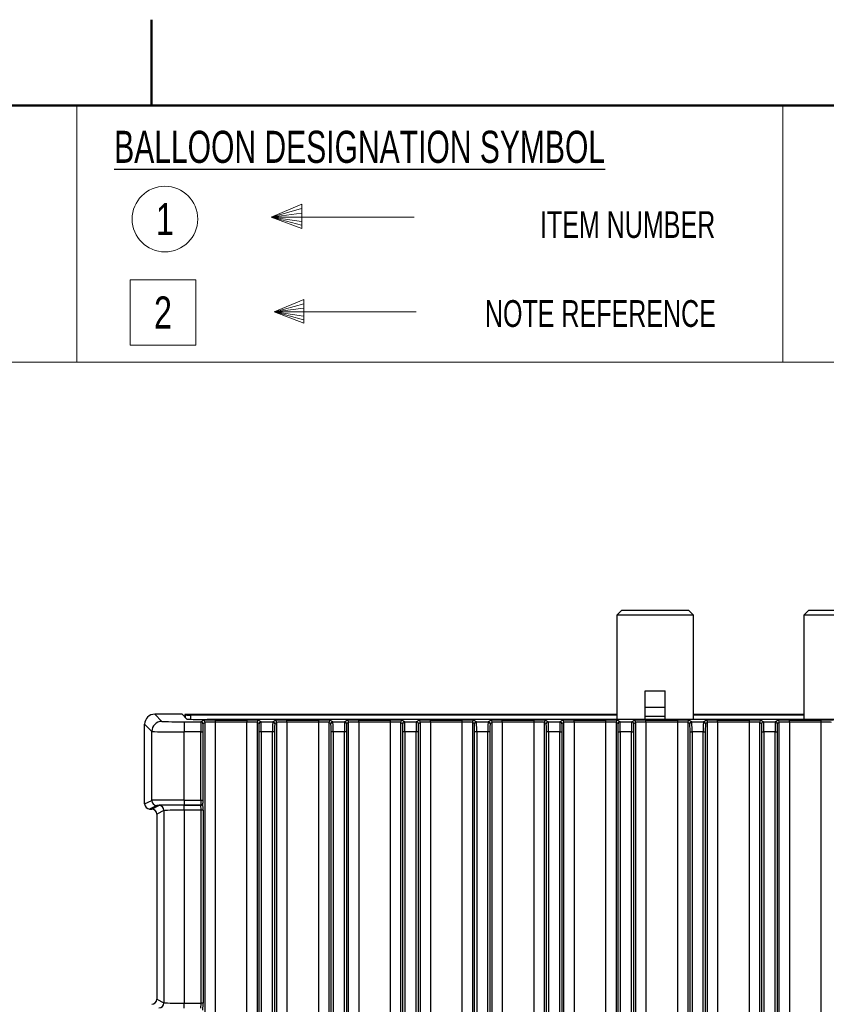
# Model space of a CAD drawing. Header units: millimetres. Extents: x 1 to 863, y 1 to 558.
# Tile 9 of 19: x 131 to 211, y 460 to 558. Entities that reach past the tile are written whole.
import ezdxf

# ---------------------------------------------------------------- set-up
doc = ezdxf.new("R2010")
doc.units = ezdxf.units.MM
doc.layers.add('SLD-0', color=179, linetype='Continuous')
doc.styles.add('SLDTEXTSTYLE0', font='TXT', dxfattribs={"width": 0.7})
doc.styles.add('SLDTEXTSTYLE1', font='TXT', dxfattribs={"width": 0.75})
doc.styles.add('SLDTEXTSTYLE3', font='TXT', dxfattribs={"width": 0.591525})

# ---------------------------------------------------------------- blocks, each defined once
blk = doc.blocks.new('SW_SYMBOL_S#_2')
at = {"color": 0, "linetype": 'Continuous', "lineweight": 0}
for p, q in [((1600, 1300), (0, 1300)), ((0, 1300), (0, -300)), ((1600, -300), (1600, 1300)), ((0, -300), (1600, -300))]:
    blk.add_line(p, q, dxfattribs=at)
at = {"color": 0, "linetype": 'Continuous', "lineweight": 0, "insert": (800, 500), "char_height": 783, "attachment_point": 5, "style": 'SLDTEXTSTYLE1'}
blk.add_mtext('2', dxfattribs=at)
blk = doc.blocks.new('SW_SYMBOL_C#_1')
at = {"color": 0, "linetype": 'Continuous', "lineweight": 0}
blk.add_circle((800, 500), 800, dxfattribs=at)
at = {"color": 0, "linetype": 'Continuous', "lineweight": 0, "insert": (800, 500), "char_height": 783, "attachment_point": 5, "style": 'SLDTEXTSTYLE1'}
blk.add_mtext('1', dxfattribs=at)

msp = doc.modelspace()

# ---------------------------------------------------------------- linework, layer by layer
at = {"color": 7, "linetype": 'Continuous', "lineweight": 50}
for p, q in [((143.933, 549.252), (143.933, 557.752)), ((9.548, 549.252), (854.052, 549.252))]:
    msp.add_line(p, q, dxfattribs=at)
at = {"color": 7, "linetype": 'Continuous', "lineweight": 18}
for p, q in [((9.525, 549.275), (136.525, 549.275)), ((136.525, 549.275), (136.525, 523.875)), ((136.525, 549.275), (206.375, 549.275)), ((136.525, 549.275), (136.525, 523.875)), ((206.375, 549.275), (206.375, 523.875)), ((206.375, 549.275), (352.425, 549.275)), ((206.375, 549.275), (206.375, 523.875)), ((155.75, 538.228), (158.788, 539.507)), ((155.787, 538.225), (158.747, 539.071)), ((155.787, 538.225), (158.761, 538.63)), ((158.788, 539.507), (158.783, 537.086)), ((155.75, 538.228), (158.783, 537.086)), ((169.892, 538.228), (155.75, 538.228)), ((155.787, 538.225), (158.761, 537.42)), ((155.787, 538.225), (158.77, 537.784)), ((156.065, 528.841), (158.979, 530.068)), ((158.979, 530.068), (158.973, 527.746)), ((156.126, 528.837), (158.98, 529.653)), ((156.126, 528.837), (158.964, 529.224)), ((156.065, 528.841), (158.973, 527.746)), ((170.102, 528.841), (156.065, 528.841)), ((156.126, 528.837), (158.97, 528.067)), ((156.126, 528.837), (158.967, 528.417)), ((9.525, 523.875), (136.525, 523.875)), ((136.525, 523.875), (206.375, 523.875)), ((206.375, 523.875), (352.425, 523.875))]:
    msp.add_line(p, q, dxfattribs=at)
at = {"color": 7, "linetype": 'Continuous', "lineweight": 25}
for p, q in [((190.438, 499.354), (189.938, 498.854)), ((189.938, 498.854), (189.938, 488.531)), ((197.538, 498.854), (189.938, 498.854)), ((190.438, 499.354), (197.038, 499.354)), ((197.538, 498.854), (197.038, 499.354)), ((197.538, 488.531), (197.538, 498.854)), ((208.938, 499.354), (208.438, 498.854)), ((208.438, 498.854), (208.438, 488.531)), ((216.038, 498.854), (208.438, 498.854)), ((208.938, 499.354), (215.538, 499.354)), ((192.738, 489.754), (192.738, 491.354)), ((192.738, 491.354), (194.738, 491.354)), ((194.738, 489.754), (194.738, 491.354)), ((144.237, 489.054), (144.951, 488.341)), ((146.938, 489.054), (144.237, 489.054)), ((147.428, 488.565), (146.938, 489.054)), ((147.205, 489.037), (147.201, 488.791)), ((147.205, 489.037), (147.267, 488.976)), ((189.938, 489.037), (147.205, 489.037)), ((147.267, 488.726), (147.267, 488.976)), ((189.938, 488.967), (147.767, 488.967)), ((147.767, 488.967), (147.767, 488.546)), ((192.738, 489.754), (194.738, 489.754)), ((192.738, 488.854), (192.738, 489.754)), ((194.738, 488.854), (194.738, 489.754)), ((208.438, 489.037), (197.538, 489.037)), ((208.438, 488.967), (197.538, 488.967)), ((143.951, 487.342), (143.238, 488.055)), ((143.238, 480.17), (143.238, 488.055)), ((147.154, 488.304), (147.154, 487.304)), ((147.154, 488.304), (148.813, 488.304)), ((148.813, 488.304), (149.014, 488.444)), ((149.214, 488.244), (149.013, 488.104)), ((149.214, 362.465), (149.214, 488.244)), ((317.449, 488.531), (149.427, 488.531)), ((150.213, 488.464), (153.363, 488.464)), ((150.213, 488.464), (150.213, 488.264)), ((150.213, 488.264), (150.213, 362.445)), ((153.363, 488.264), (150.213, 488.264)), ((153.363, 488.464), (153.363, 488.264)), ((153.363, 362.445), (153.363, 488.264)), ((154.363, 488.244), (154.363, 362.465)), ((154.564, 488.104), (154.363, 488.244)), ((154.562, 488.444), (154.764, 488.304)), ((154.764, 488.304), (155.913, 488.304)), ((155.913, 488.304), (156.114, 488.444)), ((156.314, 488.244), (156.113, 488.104)), ((156.314, 362.465), (156.314, 488.244)), ((157.313, 488.464), (160.463, 488.464)), ((157.313, 488.264), (157.313, 488.464)), ((157.313, 488.264), (157.313, 362.445)), ((160.463, 488.264), (157.313, 488.264)), ((160.463, 488.264), (160.463, 488.464)), ((160.463, 362.445), (160.463, 488.264)), ((161.463, 488.244), (161.463, 362.465)), ((161.664, 488.104), (161.463, 488.244)), ((161.662, 488.444), (161.864, 488.304)), ((161.864, 488.304), (163.013, 488.304)), ((163.013, 488.304), (163.214, 488.444)), ((163.414, 488.244), (163.213, 488.104)), ((163.414, 362.465), (163.414, 488.244)), ((164.413, 488.464), (167.563, 488.464)), ((164.413, 488.264), (164.413, 488.464)), ((164.413, 488.264), (164.413, 362.445)), ((167.563, 488.264), (164.413, 488.264)), ((167.563, 488.264), (167.563, 488.464)), ((167.563, 362.445), (167.563, 488.264)), ((168.563, 488.244), (168.563, 362.465)), ((168.764, 488.104), (168.563, 488.244)), ((168.762, 488.444), (168.964, 488.304)), ((168.964, 488.304), (170.113, 488.304)), ((170.113, 488.304), (170.314, 488.444)), ((170.514, 488.244), (170.313, 488.104)), ((170.514, 362.465), (170.514, 488.244)), ((171.513, 488.464), (174.663, 488.464)), ((171.513, 488.264), (171.513, 488.464)), ((171.513, 488.264), (171.513, 362.445)), ((174.663, 488.264), (171.513, 488.264)), ((174.663, 488.264), (174.663, 488.464)), ((174.663, 362.445), (174.663, 488.264)), ((175.663, 488.244), (175.663, 362.465)), ((175.864, 488.104), (175.663, 488.244)), ((175.862, 488.444), (176.064, 488.304)), ((176.064, 488.304), (177.213, 488.304)), ((177.213, 488.304), (177.414, 488.444)), ((177.614, 488.244), (177.413, 488.104)), ((177.614, 362.465), (177.614, 488.244)), ((178.613, 488.464), (181.763, 488.464)), ((178.613, 488.264), (178.613, 488.464)), ((178.613, 488.264), (178.613, 362.445)), ((181.763, 488.264), (178.613, 488.264)), ((181.763, 488.264), (181.763, 488.464)), ((181.763, 362.445), (181.763, 488.264)), ((182.763, 488.244), (182.763, 362.465)), ((182.964, 488.104), (182.763, 488.244)), ((182.962, 488.444), (183.164, 488.304)), ((183.164, 488.304), (184.313, 488.304)), ((184.313, 488.304), (184.514, 488.444)), ((184.714, 488.244), (184.513, 488.104)), ((184.714, 362.465), (184.714, 488.244)), ((185.713, 488.464), (188.863, 488.464)), ((185.713, 488.264), (185.713, 488.464)), ((185.713, 488.264), (185.713, 362.445)), ((188.863, 488.264), (185.713, 488.264)), ((188.863, 488.264), (188.863, 488.464)), ((188.863, 362.445), (188.863, 488.264)), ((189.863, 488.244), (189.863, 362.465)), ((190.064, 488.104), (189.863, 488.244)), ((190.062, 488.444), (190.264, 488.304)), ((190.264, 488.304), (191.413, 488.304)), ((191.413, 488.304), (191.614, 488.444)), ((191.814, 488.244), (191.613, 488.104)), ((191.814, 362.465), (191.814, 488.244)), ((192.738, 488.854), (194.738, 488.854)), ((192.738, 488.531), (192.738, 488.854)), ((192.813, 488.464), (195.963, 488.464)), ((192.813, 488.264), (192.813, 488.464)), ((192.813, 488.264), (192.813, 362.445)), ((195.963, 488.264), (192.813, 488.264)), ((194.738, 488.531), (194.738, 488.854)), ((195.963, 488.264), (195.963, 488.464)), ((195.963, 362.445), (195.963, 488.264)), ((196.963, 488.244), (196.963, 362.465)), ((197.164, 488.104), (196.963, 488.244)), ((197.162, 488.444), (197.364, 488.304)), ((197.364, 488.304), (198.513, 488.304)), ((198.513, 488.304), (198.714, 488.444)), ((198.914, 488.244), (198.713, 488.104)), ((198.914, 362.465), (198.914, 488.244)), ((199.913, 488.464), (203.063, 488.464)), ((199.913, 488.264), (199.913, 488.464)), ((199.913, 488.264), (199.913, 362.445)), ((203.063, 488.264), (199.913, 488.264)), ((203.063, 488.264), (203.063, 488.464)), ((203.063, 362.445), (203.063, 488.264)), ((204.063, 488.244), (204.063, 362.465)), ((204.264, 488.104), (204.063, 488.244)), ((204.262, 488.444), (204.464, 488.304)), ((204.464, 488.304), (205.613, 488.304)), ((205.613, 488.304), (205.814, 488.444)), ((206.014, 488.244), (205.813, 488.104)), ((206.014, 362.465), (206.014, 488.244)), ((207.013, 488.464), (210.163, 488.464)), ((207.013, 488.264), (207.013, 488.464)), ((207.013, 488.264), (207.013, 362.445)), ((210.163, 488.264), (207.013, 488.264)), ((210.163, 488.264), (210.163, 488.464)), ((210.163, 362.445), (210.163, 488.264)), ((143.951, 480.527), (143.951, 487.342)), ((148.793, 487.304), (147.154, 487.304)), ((147.154, 480.55), (147.154, 487.304)), ((148.793, 487.304), (148.993, 487.304)), ((148.793, 480.55), (148.793, 487.304)), ((148.993, 487.304), (148.993, 480.55)), ((154.783, 487.304), (154.583, 487.304)), ((154.583, 363.405), (154.583, 487.304)), ((155.893, 487.304), (154.783, 487.304)), ((154.783, 487.304), (154.783, 363.405)), ((156.093, 487.304), (155.893, 487.304)), ((155.893, 363.405), (155.893, 487.304)), ((156.093, 487.304), (156.093, 363.405)), ((161.883, 487.304), (161.683, 487.304)), ((161.683, 363.405), (161.683, 487.304)), ((162.993, 487.304), (161.883, 487.304)), ((161.883, 487.304), (161.883, 363.405)), ((163.193, 487.304), (162.993, 487.304)), ((162.993, 363.405), (162.993, 487.304)), ((163.193, 487.304), (163.193, 363.405)), ((168.983, 487.304), (168.783, 487.304)), ((168.783, 363.405), (168.783, 487.304)), ((170.093, 487.304), (168.983, 487.304)), ((168.983, 487.304), (168.983, 363.405)), ((170.293, 487.304), (170.093, 487.304)), ((170.093, 363.405), (170.093, 487.304)), ((170.293, 487.304), (170.293, 363.405)), ((176.083, 487.304), (175.883, 487.304)), ((175.883, 363.405), (175.883, 487.304)), ((177.193, 487.304), (176.083, 487.304)), ((176.083, 487.304), (176.083, 363.405)), ((177.393, 487.304), (177.193, 487.304)), ((177.193, 363.405), (177.193, 487.304)), ((177.393, 487.304), (177.393, 363.405)), ((183.183, 487.304), (182.983, 487.304)), ((182.983, 363.405), (182.983, 487.304)), ((184.293, 487.304), (183.183, 487.304)), ((183.183, 487.304), (183.183, 363.405)), ((184.293, 487.304), (184.493, 487.304)), ((184.293, 363.405), (184.293, 487.304)), ((184.493, 487.304), (184.493, 363.405)), ((190.083, 487.304), (190.283, 487.304)), ((190.083, 363.405), (190.083, 487.304)), ((191.393, 487.304), (190.283, 487.304)), ((190.283, 487.304), (190.283, 363.405)), ((191.393, 487.304), (191.593, 487.304)), ((191.393, 363.405), (191.393, 487.304)), ((191.593, 487.304), (191.593, 363.405)), ((197.183, 487.304), (197.383, 487.304)), ((197.183, 363.405), (197.183, 487.304)), ((198.493, 487.304), (197.383, 487.304)), ((197.383, 487.304), (197.383, 363.405)), ((198.493, 487.304), (198.693, 487.304)), ((198.493, 363.405), (198.493, 487.304)), ((198.693, 487.304), (198.693, 363.405)), ((204.283, 487.304), (204.483, 487.304)), ((204.283, 363.405), (204.283, 487.304)), ((205.593, 487.304), (204.483, 487.304)), ((204.483, 487.304), (204.483, 363.405)), ((205.593, 487.304), (205.793, 487.304)), ((205.593, 363.405), (205.593, 487.304)), ((205.793, 487.304), (205.793, 363.405)), ((143.238, 480.17), (143.951, 480.527)), ((147.154, 480.55), (148.793, 480.55)), ((147.154, 480.55), (147.154, 480.05)), ((148.793, 480.55), (148.993, 480.55)), ((149, 480.25), (149.001, 480.25)), ((144.451, 480.027), (143.738, 479.671)), ((143.738, 479.671), (143.938, 479.671)), ((143.938, 479.671), (144.654, 480.029)), ((145.154, 479.529), (144.438, 479.171)), ((145.154, 479.529), (145.154, 460.495)), ((148.801, 480.05), (147.154, 480.05)), ((147.154, 480.05), (148.801, 480.05)), ((147.154, 479.55), (147.154, 480.05)), ((148.818, 479.55), (147.154, 479.55)), ((147.154, 479.55), (147.154, 460.474)), ((148.801, 480.05), (148.801, 480.05)), ((149.018, 479.55), (148.818, 479.55)), ((148.818, 460.474), (148.818, 479.55)), ((149.018, 479.55), (149.018, 460.474)), ((144.438, 479.171), (144.438, 460.853)), ((144.438, 460.853), (145.154, 460.495)), ((147.154, 459.974), (147.154, 460.474)), ((147.154, 460.474), (148.818, 460.474)), ((149.018, 460.474), (148.818, 460.474))]:
    msp.add_line(p, q, dxfattribs=at)
for centre, radius, start, end in [((144.951, 487.341), 1, 90.02044, 179.97956), ((148.813, 488.104), 0.2, 0.02468, 89.96615), ((149.014, 488.244), 0.2, 0.02468, 89.96615), ((154.563, 488.244), 0.2, 90.03385, 179.97532), ((154.764, 488.104), 0.2, 90.03385, 179.97532), ((155.913, 488.104), 0.2, 0.02468, 89.96615), ((156.114, 488.244), 0.2, 0.02468, 89.96615), ((161.663, 488.244), 0.2, 90.03385, 179.97532), ((161.864, 488.104), 0.2, 90.03385, 179.97532), ((163.013, 488.104), 0.2, 0.02468, 89.96615), ((163.214, 488.244), 0.2, 0.02468, 89.96615), ((168.763, 488.244), 0.2, 90.03385, 179.97532), ((168.964, 488.104), 0.2, 90.03385, 179.97532), ((170.113, 488.104), 0.2, 0.02468, 89.96615), ((170.314, 488.244), 0.2, 0.02468, 89.96615), ((175.863, 488.244), 0.2, 90.03385, 179.97532), ((176.064, 488.104), 0.2, 90.03385, 179.97532), ((177.213, 488.104), 0.2, 0.02468, 89.96615), ((177.414, 488.244), 0.2, 0.02468, 89.96615), ((182.963, 488.244), 0.2, 90.03385, 179.97532), ((183.164, 488.104), 0.2, 90.03385, 179.97532), ((184.313, 488.104), 0.2, 0.02468, 89.96615), ((184.514, 488.244), 0.2, 0.02468, 89.96615), ((190.063, 488.244), 0.2, 90.03385, 179.97532), ((190.264, 488.104), 0.2, 90.03385, 179.97532), ((191.413, 488.104), 0.2, 0.02468, 89.96615), ((191.614, 488.244), 0.2, 0.02468, 89.96615), ((197.163, 488.244), 0.2, 90.03385, 179.97532), ((197.364, 488.104), 0.2, 90.03385, 179.97532), ((198.513, 488.104), 0.2, 0.02468, 89.96615), ((198.714, 488.244), 0.2, 0.02468, 89.96615), ((204.263, 488.244), 0.2, 90.03385, 179.97532), ((204.464, 488.104), 0.2, 90.03385, 179.97532), ((205.613, 488.104), 0.2, 0.02468, 89.96615), ((205.814, 488.244), 0.2, 0.02468, 89.96615), ((144.451, 480.527), 0.5, 180.00695, 269.98651), ((148.8, 480.25), 0.2, 270.02249, 359.99322), ((148.801, 480.25), 0.2, 270.02249, 359.99322), ((144.654, 479.529), 0.5, 0.00695, 89.98651), ((144.654, 460.495), 0.5, 270.01349, 359.99305)]:
    msp.add_arc(centre, radius, start, end, dxfattribs=at)
for centre, major_axis, ratio, start_param, end_param in [((144.238, 488.054), (0.707, -0.707), 0.999695, 2.356347, 3.926839), ((147.767, 488.976), (0.5, 0), 0.017455, 3.159046, 4.712389), ((147.154, 488.342), (2.204, 0), 0.017455, 3.159046, 4.712389), ((149.427, 488.566), (2, 0), 0.017455, 3.159046, 4.712389), ((148.813, 487.304), (0, 1), 0.02, 0.017453, 1.570796), ((149.013, 487.304), (0, 0.8), 0.025, 0.017453, 1.570796), ((150.213, 488.444), (1.2, 0), 0.017455, 1.570796, 3.116598), ((150.213, 488.244), (1, 0), 0.020946, 1.570796, 3.116598), ((153.363, 488.444), (1.2, 0), 0.017455, 0.024995, 1.570796), ((153.363, 488.244), (1, 0), 0.020946, 0.024995, 1.570796), ((154.563, 487.304), (0, 0.8), 0.025, 4.712389, 6.265732), ((154.763, 487.304), (0, 1), 0.02, 4.712389, 6.265732), ((155.913, 487.304), (0, 1), 0.02, 0.017453, 1.570796), ((156.113, 487.304), (0, 0.8), 0.025, 0.017453, 1.570796), ((157.313, 488.444), (1.2, 0), 0.017455, 1.570796, 3.116598), ((157.313, 488.244), (1, 0), 0.020946, 1.570796, 3.116598), ((160.463, 488.444), (1.2, 0), 0.017455, 0.024995, 1.570796), ((160.463, 488.244), (1, 0), 0.020946, 0.024995, 1.570796), ((161.663, 487.304), (0, 0.8), 0.025, 4.712389, 6.265732), ((161.863, 487.304), (0, 1), 0.02, 4.712389, 6.265732), ((163.013, 487.304), (0, 1), 0.02, 0.017453, 1.570796), ((163.213, 487.304), (0, 0.8), 0.025, 0.017453, 1.570796), ((164.413, 488.444), (1.2, 0), 0.017455, 1.570796, 3.116598), ((164.413, 488.244), (1, 0), 0.020946, 1.570796, 3.116598), ((167.563, 488.444), (1.2, 0), 0.017455, 0.024995, 1.570796), ((167.563, 488.244), (1, 0), 0.020946, 0.024995, 1.570796), ((168.763, 487.304), (0, 0.8), 0.025, 4.712389, 6.265732), ((168.963, 487.304), (0, 1), 0.02, 4.712389, 6.265732), ((170.113, 487.304), (0, 1), 0.02, 0.017453, 1.570796), ((170.313, 487.304), (0, 0.8), 0.025, 0.017453, 1.570796), ((171.513, 488.444), (1.2, 0), 0.017455, 1.570796, 3.116598), ((171.513, 488.244), (1, 0), 0.020946, 1.570796, 3.116598), ((174.663, 488.444), (1.2, 0), 0.017455, 0.024995, 1.570796), ((174.663, 488.244), (1, 0), 0.020946, 0.024995, 1.570796), ((175.863, 487.304), (0, 0.8), 0.025, 4.712389, 6.265732), ((176.063, 487.304), (0, 1), 0.02, 4.712389, 6.265732), ((177.213, 487.304), (0, 1), 0.02, 0.017453, 1.570796), ((177.413, 487.304), (0, 0.8), 0.025, 0.017453, 1.570796), ((178.613, 488.444), (1.2, 0), 0.017455, 1.570796, 3.116598), ((178.613, 488.244), (1, 0), 0.020946, 1.570796, 3.116598), ((181.763, 488.444), (1.2, 0), 0.017455, 0.024995, 1.570796), ((181.763, 488.244), (1, 0), 0.020946, 0.024995, 1.570796), ((182.963, 487.304), (0, 0.8), 0.025, 4.712389, 6.265732), ((183.163, 487.304), (0, 1), 0.02, 4.712389, 6.265732), ((184.313, 487.304), (0, 1), 0.02, 0.017453, 1.570796), ((184.513, 487.304), (0, 0.8), 0.025, 0.017453, 1.570796), ((185.713, 488.444), (1.2, 0), 0.017455, 1.570796, 3.116598), ((185.713, 488.244), (1, 0), 0.020946, 1.570796, 3.116598), ((188.863, 488.444), (1.2, 0), 0.017455, 0.024995, 1.570796), ((188.863, 488.244), (1, 0), 0.020946, 0.024995, 1.570796), ((190.063, 487.304), (0, 0.8), 0.025, 4.712389, 6.265732), ((190.263, 487.304), (0, 1), 0.02, 4.712389, 6.265732), ((191.413, 487.304), (0, 1), 0.02, 0.017453, 1.570796), ((191.613, 487.304), (0, 0.8), 0.025, 0.017453, 1.570796), ((192.813, 488.444), (1.2, 0), 0.017455, 1.570796, 3.116598), ((192.813, 488.244), (1, 0), 0.020946, 1.570796, 3.116598), ((195.963, 488.444), (1.2, 0), 0.017455, 0.024995, 1.570796), ((195.963, 488.244), (1, 0), 0.020946, 0.024995, 1.570796), ((197.163, 487.304), (0, 0.8), 0.025, 4.712389, 6.265732), ((197.363, 487.304), (0, 1), 0.02, 4.712389, 6.265732), ((198.513, 487.304), (0, 1), 0.02, 0.017453, 1.570796), ((198.713, 487.304), (0, 0.8), 0.025, 0.017453, 1.570796), ((199.913, 488.444), (1.2, 0), 0.017455, 1.570796, 3.116598), ((199.913, 488.244), (1, 0), 0.020946, 1.570796, 3.116598), ((203.063, 488.444), (1.2, 0), 0.017455, 0.024995, 1.570796), ((203.063, 488.244), (1, 0), 0.020946, 0.024995, 1.570796), ((204.263, 487.304), (0, 0.8), 0.025, 4.712389, 6.265732), ((204.463, 487.304), (0, 1), 0.02, 4.712389, 6.265732), ((205.613, 487.304), (0, 1), 0.02, 0.017453, 1.570796), ((205.813, 487.304), (0, 0.8), 0.025, 0.017453, 1.570796), ((207.013, 488.444), (1.2, 0), 0.017455, 1.570796, 3.116598), ((207.013, 488.244), (1, 0), 0.020946, 1.570796, 3.116598), ((210.163, 488.444), (1.2, 0), 0.017455, 0.024995, 1.570796), ((210.163, 488.244), (1, 0), 0.020946, 0.024995, 1.570796), ((147.154, 487.342), (3.204, 0), 0.012006, 3.159046, 4.712389), ((147.154, 480.527), (3.204, 0), 0.007365, 1.570796, 3.124139), ((148.801, 480.55), (0, 0.5), 0.015, 1.570796, 3.132866), ((149.001, 480.55), (0, 0.3), 0.025, 1.570796, 3.132866), ((149.001, 479.55), (0, 0.7), 0.025, 4.712389, 6.274459), ((143.738, 480.171), (0.447, 0.224), 0.99981, 2.678052, 4.248696), ((143.938, 479.17), (0.447, 0.224), 0.99981, 5.819644, 7.390288), ((147.154, 480.027), (2.704, 0), 0.008727, 1.570796, 3.124139), ((147.154, 480.028), (2.5, 0), 0.008727, 1.570796, 3.124139), ((147.154, 479.528), (2, 0), 0.010909, 1.570796, 3.124139), ((148.801, 479.55), (0, 0.5), 0.035, 4.712389, 6.274459), ((143.938, 460.853), (0.447, -0.224), 0.99981, 5.176082, 6.746726), ((147.154, 460.496), (2, 0), 0.010909, 3.159046, 4.712389), ((148.801, 460.474), (0, 0.5), 0.035, 3.150319, 4.712389), ((149.001, 460.474), (0, 0.7), 0.025, 3.150319, 4.712389)]:
    msp.add_ellipse(centre, major_axis=major_axis, ratio=ratio, start_param=start_param, end_param=end_param, dxfattribs=at)

# ---------------------------------------------------------------- block references
at = {"color": 7, "linetype": 'Continuous', "lineweight": 0, "xscale": 0.0040555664, "yscale": 0.0040555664, "zscale": 0.0040555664}
for name, p in [('SW_SYMBOL_C#_1', (142.007, 536.003)), ('SW_SYMBOL_S#_2', (141.809, 526.759))]:
    msp.add_blockref(name, p, dxfattribs=at)

# ---------------------------------------------------------------- texts
at = {"color": 7, "linetype": 'Continuous', "lineweight": 0, "char_height": 4.23333, "attachment_point": 1}
for s, insert, style in [('COPYRIGHT                               DIGI INTERNATIONAL,', (11.996, 544.596), 'SLDTEXTSTYLE3'), ('UNPUBLISHED WORK - ALL RIGHTS RESERVED.', (11.996, 531.307), 'SLDTEXTSTYLE0')]:
    msp.add_mtext(s, dxfattribs=dict(at, insert=insert, style=style))
at = {"layer": 'SLD-0', "attachment_point": 1, "style": 'SLDTEXTSTYLE0'}
for s, insert, char_height in [('\\LBALLOON DESIGNATION SYMBOL', (140.227, 546.765), 3.175), ('ITEM NUMBER', (182.341, 538.809), 2.64583), ('NOTE REFERENCE', (176.897, 530.01), 2.64583)]:
    msp.add_mtext(s, dxfattribs=dict(at, insert=insert, char_height=char_height))

doc.saveas('drawing.dxf')
